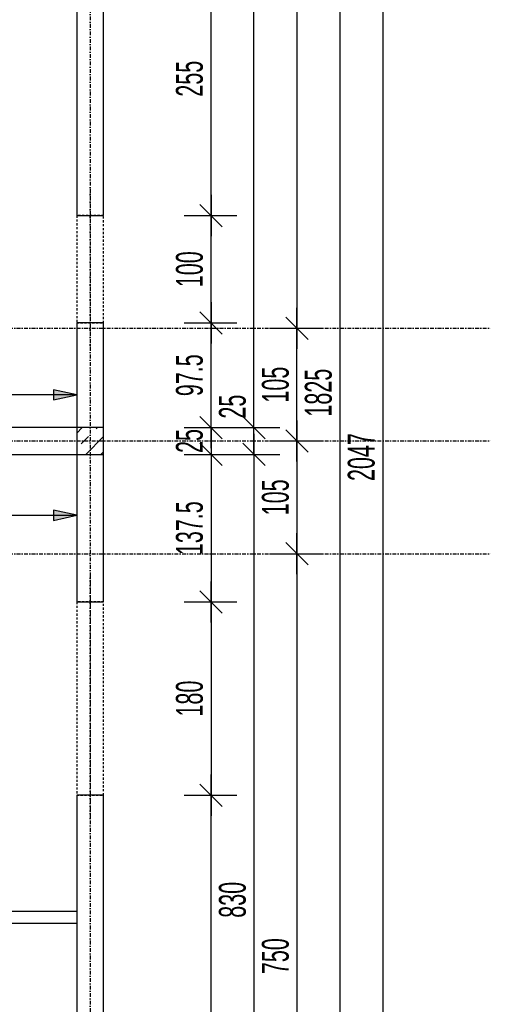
# Model space of a CAD drawing. Header units: millimetres. Extents: x 7622 to 25843, y -22705 to -15125.
# Tile 30 of 45: x 14540 to 14979, y -17324 to -16406. Entities that reach past the tile are written whole.
import ezdxf

# ---------------------------------------------------------------- set-up
doc = ezdxf.new("R2010")
doc.units = ezdxf.units.MM
doc.header["$LTSCALE"] = 10
doc.linetypes.add('MO', pattern=[0.7, 0.35, -0.17, 0.01, -0.17])
doc.linetypes.add('MP', pattern=[0.36, 0.2, -0.16])
for name, color, linetype in [('BA_szr', 1, 'Continuous'), ('BA_wym', 1, 'Continuous'), ('BD_lpm', 1, 'MP'), ('BD_osm', 1, 'MO'), ('BD_wic', 1, 'Continuous'), ('BD_wig', 3, 'Continuous')]:
    doc.layers.add(name, color=color, linetype=linetype)
doc.styles.add('BIKWYM', font='bikromsw.shx', dxfattribs={"width": 0.6})
doc.dimstyles.new('BA_KR_100_cm', dxfattribs={"dimtxt": 25, "dimasz": 1.666667, "dimexe": 24, "dimexo": 0, "dimgap": 0, "dimtad": 0, "dimdec": 1, "dimrnd": 0.5, "dimzin": 9, "dimdsep": 46, "dimtxsty": 'BIKWYM', "dimblk": 'WYM-KR', "dimcen": 0, "dimdle": 20, "dimclrd": 256, "dimclre": 256, "dimclrt": 2, "dimadec": 0, "dimazin": 0, "dimtfac": 0.033333, "dimtdec": 1, "dimtmove": 0, "dimatfit": 3, "dimldrblk": 'WYM-KR', "dimfxl": 25, "dimfxlon": 1, "dimtvp": 0.8, "dimtolj": 1, "dimarcsym": 0})
doc.dimstyles.new('BZ_ST_100_cm', dxfattribs={"dimtxt": 25, "dimasz": 1.666667, "dimexe": 24, "dimexo": 0, "dimgap": 0, "dimtad": 0, "dimdec": 1, "dimrnd": 0.5, "dimdsep": 46, "dimtxsty": 'BIKWYM', "dimblk": 'WYM-ST', "dimcen": 0, "dimdle": 20, "dimclrd": 256, "dimclre": 256, "dimclrt": 7, "dimadec": 0, "dimazin": 0, "dimtfac": 0.033333, "dimtdec": 1, "dimtix": 1, "dimtmove": 2, "dimatfit": 3, "dimldrblk": 'WYM-ST', "dimfxl": 25, "dimfxlon": 1, "dimtvp": 0.8, "dimtolj": 1, "dimtzin": 0, "dimarcsym": 0})

# ---------------------------------------------------------------- blocks, each defined once
blk = doc.blocks.new('WYM-ST')
blk.add_hatch(color=256).paths.add_polyline_path([(-13, 2.88), (0, 0), (-13, -2.88)])
blk.add_lwpolyline([(0, 0), (-13, 2.88), (-13, -2.88), (0, 0)])
blk = doc.blocks.new('*D195')
at = {"layer": 'BA_wym', "lineweight": -2}
for p, q in [((13328.6, -17480.38), (13328.6, -17529.38)), ((14593.6, -17480.38), (14593.6, -17529.38)), ((14591.93, -17505.38), (13330.26, -17505.38))]:
    blk.add_line(p, q, dxfattribs=at)
at = {"layer": 'Defpoints', "color": 0}
for p in [(13328.6, -16344.31), (14593.6, -16588.81), (13328.6, -17505.38)]:
    blk.add_point(p, dxfattribs=at)
at = {"layer": 'BA_wym', "lineweight": -2, "xscale": 1.666666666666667, "yscale": 1.666666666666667, "zscale": 1.666666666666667, "rotation": 180}
blk.add_blockref('WYM-ST', (13328.6, -17505.38), dxfattribs=at)
at = {"layer": 'BA_wym', "lineweight": -2, "xscale": 1.666666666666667, "yscale": 1.666666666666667, "zscale": 1.666666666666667}
blk.add_blockref('WYM-ST', (14593.6, -17505.38), dxfattribs=at)
at = {"layer": 'BA_wym', "color": 7, "insert": (13973.43, -17485.38), "char_height": 25, "attachment_point": 5, "style": 'BIKWYM'}
blk.add_mtext('\\A1;1265', dxfattribs=at)
blk = doc.blocks.new('WYM-KR')
at = {"color": 7, "linetype": 'ByBlock'}
blk.add_line((6.24, 6.24), (-6.24, -6.24), dxfattribs=at)
at = {"linetype": 'ByBlock'}
blk.add_line((11.52, 0), (-11.52, 0), dxfattribs=at)
blk = doc.blocks.new('*D337')
at = {"layer": 'BA_wym', "lineweight": -2}
for p, q in [((14693.6, -16333.81), (14742.6, -16333.81)), ((14718.6, -16587.14), (14718.6, -16335.48)), ((14693.6, -16588.81), (14742.6, -16588.81))]:
    blk.add_line(p, q, dxfattribs=at)
at = {"layer": 'Defpoints', "color": 0}
for p in [(14678.6, -16333.81), (14718.6, -16333.81), (14678.6, -16588.81)]:
    blk.add_point(p, dxfattribs=at)
at = {"layer": 'BA_wym', "lineweight": -2, "xscale": 1.666666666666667, "yscale": 1.666666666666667, "zscale": 1.666666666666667}
for p, rotation in [((14718.6, -16333.81), 90), ((14718.6, -16588.81), 270)]:
    blk.add_blockref('WYM-KR', p, dxfattribs=dict(at, rotation=rotation))
at = {"layer": 'BA_wym', "color": 2, "insert": (14698.6, -16461.31), "char_height": 25, "attachment_point": 5, "rotation": 90, "style": 'BIKWYM'}
blk.add_mtext('\\A1;255', dxfattribs=at)
blk = doc.blocks.new('*D338')
at = {"layer": 'BA_wym', "lineweight": -2}
for p, q in [((14693.6, -16588.81), (14742.6, -16588.81)), ((14718.6, -16687.14), (14718.6, -16590.48)), ((14693.6, -16688.81), (14742.6, -16688.81))]:
    blk.add_line(p, q, dxfattribs=at)
at = {"layer": 'Defpoints', "color": 0}
for p in [(14678.6, -16588.81), (14718.6, -16588.81), (14678.6, -16688.81)]:
    blk.add_point(p, dxfattribs=at)
at = {"layer": 'BA_wym', "lineweight": -2, "xscale": 1.666666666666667, "yscale": 1.666666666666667, "zscale": 1.666666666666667}
for p, rotation in [((14718.6, -16588.81), 90), ((14718.6, -16688.81), 270)]:
    blk.add_blockref('WYM-KR', p, dxfattribs=dict(at, rotation=rotation))
at = {"layer": 'BA_wym', "color": 2, "insert": (14698.6, -16638.81), "char_height": 25, "attachment_point": 5, "rotation": 90, "style": 'BIKWYM'}
blk.add_mtext('\\A1;100', dxfattribs=at)
blk = doc.blocks.new('*D339')
at = {"layer": 'BA_wym', "lineweight": -2}
for p, q in [((14693.6, -16688.81), (14742.6, -16688.81)), ((14718.6, -16784.64), (14718.6, -16690.48)), ((14693.6, -16786.31), (14742.6, -16786.31))]:
    blk.add_line(p, q, dxfattribs=at)
at = {"layer": 'Defpoints', "color": 0}
for p in [(14678.6, -16688.81), (14718.6, -16688.81), (14678.6, -16786.31)]:
    blk.add_point(p, dxfattribs=at)
at = {"layer": 'BA_wym', "lineweight": -2, "xscale": 1.666666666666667, "yscale": 1.666666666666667, "zscale": 1.666666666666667}
for p, rotation in [((14718.6, -16688.81), 90), ((14718.6, -16786.31), 270)]:
    blk.add_blockref('WYM-KR', p, dxfattribs=dict(at, rotation=rotation))
at = {"layer": 'BA_wym', "color": 2, "insert": (14698.6, -16737.56), "char_height": 25, "attachment_point": 5, "rotation": 90, "style": 'BIKWYM'}
blk.add_mtext('\\A1;97.5', dxfattribs=at)
blk = doc.blocks.new('*D340')
at = {"layer": 'BA_wym', "lineweight": -2}
for p, q in [((14693.6, -16786.31), (14742.6, -16786.31)), ((14718.6, -16784.64), (14718.6, -16782.98)), ((14718.6, -16786.31), (14718.6, -16811.31)), ((14693.6, -16811.31), (14742.6, -16811.31)), ((14718.6, -16812.98), (14718.6, -16814.64))]:
    blk.add_line(p, q, dxfattribs=at)
at = {"layer": 'Defpoints', "color": 0}
for p in [(14678.6, -16786.31), (14678.6, -16811.31), (14718.6, -16811.31)]:
    blk.add_point(p, dxfattribs=at)
at = {"layer": 'BA_wym', "lineweight": -2, "xscale": 1.666666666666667, "yscale": 1.666666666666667, "zscale": 1.666666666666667}
for p, rotation in [((14718.6, -16786.31), 270), ((14718.6, -16811.31), 90)]:
    blk.add_blockref('WYM-KR', p, dxfattribs=dict(at, rotation=rotation))
at = {"layer": 'BA_wym', "color": 2, "insert": (14698.6, -16798.81), "char_height": 25, "attachment_point": 5, "rotation": 90, "style": 'BIKWYM'}
blk.add_mtext('\\A1;25', dxfattribs=at)
blk = doc.blocks.new('*D341')
at = {"layer": 'BA_wym', "lineweight": -2}
for p, q in [((14693.6, -16811.31), (14742.6, -16811.31)), ((14718.6, -16812.98), (14718.6, -16947.14)), ((14693.6, -16948.81), (14742.6, -16948.81))]:
    blk.add_line(p, q, dxfattribs=at)
at = {"layer": 'Defpoints', "color": 0}
for p in [(14678.6, -16811.31), (14678.6, -16948.81), (14718.6, -16948.81)]:
    blk.add_point(p, dxfattribs=at)
at = {"layer": 'BA_wym', "lineweight": -2, "xscale": 1.666666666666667, "yscale": 1.666666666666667, "zscale": 1.666666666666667}
for p, rotation in [((14718.6, -16811.31), 90), ((14718.6, -16948.81), 270)]:
    blk.add_blockref('WYM-KR', p, dxfattribs=dict(at, rotation=rotation))
at = {"layer": 'BA_wym', "color": 2, "insert": (14698.6, -16880.06), "char_height": 25, "attachment_point": 5, "rotation": 90, "style": 'BIKWYM'}
blk.add_mtext('\\A1;137.5', dxfattribs=at)
blk = doc.blocks.new('*D342')
at = {"layer": 'BA_wym', "lineweight": -2}
for p, q in [((14693.6, -16948.81), (14742.6, -16948.81)), ((14718.6, -16950.48), (14718.6, -17127.14)), ((14693.6, -17128.81), (14742.6, -17128.81))]:
    blk.add_line(p, q, dxfattribs=at)
at = {"layer": 'Defpoints', "color": 0}
for p in [(14678.6, -16948.81), (14678.6, -17128.81), (14718.6, -17128.81)]:
    blk.add_point(p, dxfattribs=at)
at = {"layer": 'BA_wym', "lineweight": -2, "xscale": 1.666666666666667, "yscale": 1.666666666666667, "zscale": 1.666666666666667}
for p, rotation in [((14718.6, -16948.81), 90), ((14718.6, -17128.81), 270)]:
    blk.add_blockref('WYM-KR', p, dxfattribs=dict(at, rotation=rotation))
at = {"layer": 'BA_wym', "color": 2, "insert": (14698.6, -17038.81), "char_height": 25, "attachment_point": 5, "rotation": 90, "style": 'BIKWYM'}
blk.add_mtext('\\A1;180', dxfattribs=at)
blk = doc.blocks.new('*D343')
at = {"layer": 'BA_wym', "lineweight": -2}
for p, q in [((14693.6, -17128.81), (14742.6, -17128.81)), ((14718.6, -17810.64), (14718.6, -17130.48)), ((14693.6, -17812.31), (14742.6, -17812.31))]:
    blk.add_line(p, q, dxfattribs=at)
at = {"layer": 'Defpoints', "color": 0}
for p in [(14678.6, -17128.81), (14718.6, -17128.81), (14678.6, -17812.31)]:
    blk.add_point(p, dxfattribs=at)
at = {"layer": 'BA_wym', "lineweight": -2, "xscale": 1.666666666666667, "yscale": 1.666666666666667, "zscale": 1.666666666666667}
for p, rotation in [((14718.6, -17128.81), 90), ((14718.6, -17812.31), 270)]:
    blk.add_blockref('WYM-KR', p, dxfattribs=dict(at, rotation=rotation))
at = {"layer": 'BA_wym', "color": 2, "insert": (14698.6, -17470.56), "char_height": 25, "attachment_point": 5, "rotation": 90, "style": 'BIKWYM'}
blk.add_mtext('\\A1;683.5', dxfattribs=at)
blk = doc.blocks.new('*D346')
at = {"layer": 'BA_wym', "lineweight": -2}
for p, q in [((14733.6, -15866.31), (14782.6, -15866.31)), ((14758.6, -16784.64), (14758.6, -15867.98)), ((14733.6, -16786.31), (14782.6, -16786.31))]:
    blk.add_line(p, q, dxfattribs=at)
at = {"layer": 'Defpoints', "color": 0}
for p in [(14718.6, -15866.31), (14758.6, -15866.31), (14718.6, -16786.31)]:
    blk.add_point(p, dxfattribs=at)
at = {"layer": 'BA_wym', "lineweight": -2, "xscale": 1.666666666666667, "yscale": 1.666666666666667, "zscale": 1.666666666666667}
for p, rotation in [((14758.6, -15866.31), 90), ((14758.6, -16786.31), 270)]:
    blk.add_blockref('WYM-KR', p, dxfattribs=dict(at, rotation=rotation))
at = {"layer": 'BA_wym', "color": 2, "insert": (14738.6, -16326.31), "char_height": 25, "attachment_point": 5, "rotation": 90, "style": 'BIKWYM'}
blk.add_mtext('\\A1;920', dxfattribs=at)
blk = doc.blocks.new('*D347')
at = {"layer": 'BA_wym', "lineweight": -2}
for p, q in [((14758.6, -16784.64), (14758.6, -16750.6)), ((14733.6, -16786.31), (14782.6, -16786.31)), ((14758.6, -16811.31), (14758.6, -16786.31)), ((14733.6, -16811.31), (14782.6, -16811.31)), ((14758.6, -16812.98), (14758.6, -16814.64))]:
    blk.add_line(p, q, dxfattribs=at)
at = {"layer": 'Defpoints', "color": 0}
for p in [(14718.6, -16786.31), (14758.6, -16786.31), (14718.6, -16811.31)]:
    blk.add_point(p, dxfattribs=at)
at = {"layer": 'BA_wym', "lineweight": -2, "xscale": 1.666666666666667, "yscale": 1.666666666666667, "zscale": 1.666666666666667}
for p, rotation in [((14758.6, -16786.31), 270), ((14758.6, -16811.31), 90)]:
    blk.add_blockref('WYM-KR', p, dxfattribs=dict(at, rotation=rotation))
at = {"layer": 'BA_wym', "color": 2, "insert": (14738.6, -16766.79), "char_height": 25, "attachment_point": 5, "rotation": 90, "style": 'BIKWYM'}
blk.add_mtext('\\A1;25', dxfattribs=at)
blk = doc.blocks.new('*D348')
at = {"layer": 'BA_wym', "lineweight": -2}
for p, q in [((14733.6, -16811.31), (14782.6, -16811.31)), ((14758.6, -16812.98), (14758.6, -17639.64)), ((14733.6, -17641.31), (14782.6, -17641.31))]:
    blk.add_line(p, q, dxfattribs=at)
at = {"layer": 'Defpoints', "color": 0}
for p in [(14718.6, -16811.31), (14718.6, -17641.31), (14758.6, -17641.31)]:
    blk.add_point(p, dxfattribs=at)
at = {"layer": 'BA_wym', "lineweight": -2, "xscale": 1.666666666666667, "yscale": 1.666666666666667, "zscale": 1.666666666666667}
for p, rotation in [((14758.6, -16811.31), 90), ((14758.6, -17641.31), 270)]:
    blk.add_blockref('WYM-KR', p, dxfattribs=dict(at, rotation=rotation))
at = {"layer": 'BA_wym', "color": 2, "insert": (14738.6, -17226.31), "char_height": 25, "attachment_point": 5, "rotation": 90, "style": 'BIKWYM'}
blk.add_mtext('\\A1;830', dxfattribs=at)
blk = doc.blocks.new('*D352')
at = {"layer": 'BA_wym', "lineweight": -2}
for p, q in [((14773.6, -15853.81), (14822.6, -15853.81)), ((14798.6, -15855.48), (14798.6, -16692.14)), ((14773.6, -16693.81), (14822.6, -16693.81))]:
    blk.add_line(p, q, dxfattribs=at)
at = {"layer": 'Defpoints', "color": 0}
for p in [(14758.6, -15853.81), (14758.6, -16693.81), (14798.6, -16693.81)]:
    blk.add_point(p, dxfattribs=at)
at = {"layer": 'BA_wym', "lineweight": -2, "xscale": 1.666666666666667, "yscale": 1.666666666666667, "zscale": 1.666666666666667}
for p, rotation in [((14798.6, -15853.81), 90), ((14798.6, -16693.81), 270)]:
    blk.add_blockref('WYM-KR', p, dxfattribs=dict(at, rotation=rotation))
at = {"layer": 'BA_wym', "color": 2, "insert": (14778.6, -16273.81), "char_height": 25, "attachment_point": 5, "rotation": 90, "style": 'BIKWYM'}
blk.add_mtext('\\A1;840', dxfattribs=at)
blk = doc.blocks.new('*D353')
at = {"layer": 'BA_wym', "lineweight": -2}
for p, q in [((14773.6, -16693.81), (14822.6, -16693.81)), ((14798.6, -16797.14), (14798.6, -16695.48)), ((14773.6, -16798.81), (14822.6, -16798.81))]:
    blk.add_line(p, q, dxfattribs=at)
at = {"layer": 'Defpoints', "color": 0}
for p in [(14758.6, -16693.81), (14798.6, -16693.81), (14758.6, -16798.81)]:
    blk.add_point(p, dxfattribs=at)
at = {"layer": 'BA_wym', "lineweight": -2, "xscale": 1.666666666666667, "yscale": 1.666666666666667, "zscale": 1.666666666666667}
for p, rotation in [((14798.6, -16693.81), 90), ((14798.6, -16798.81), 270)]:
    blk.add_blockref('WYM-KR', p, dxfattribs=dict(at, rotation=rotation))
at = {"layer": 'BA_wym', "color": 2, "insert": (14778.6, -16746.31), "char_height": 25, "attachment_point": 5, "rotation": 90, "style": 'BIKWYM'}
blk.add_mtext('\\A1;105', dxfattribs=at)
blk = doc.blocks.new('*D354')
at = {"layer": 'BA_wym', "lineweight": -2}
for p, q in [((14773.6, -16798.81), (14822.6, -16798.81)), ((14798.6, -16800.48), (14798.6, -16902.14)), ((14773.6, -16903.81), (14822.6, -16903.81))]:
    blk.add_line(p, q, dxfattribs=at)
at = {"layer": 'Defpoints', "color": 0}
for p in [(14758.6, -16798.81), (14758.6, -16903.81), (14798.6, -16903.81)]:
    blk.add_point(p, dxfattribs=at)
at = {"layer": 'BA_wym', "lineweight": -2, "xscale": 1.666666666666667, "yscale": 1.666666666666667, "zscale": 1.666666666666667}
for p, rotation in [((14798.6, -16798.81), 90), ((14798.6, -16903.81), 270)]:
    blk.add_blockref('WYM-KR', p, dxfattribs=dict(at, rotation=rotation))
at = {"layer": 'BA_wym', "color": 2, "insert": (14778.6, -16851.31), "char_height": 25, "attachment_point": 5, "rotation": 90, "style": 'BIKWYM'}
blk.add_mtext('\\A1;105', dxfattribs=at)
blk = doc.blocks.new('*D355')
at = {"layer": 'BA_wym', "lineweight": -2}
for p, q in [((14773.6, -16903.81), (14822.6, -16903.81)), ((14798.6, -16905.48), (14798.6, -17652.14)), ((14773.6, -17653.81), (14822.6, -17653.81))]:
    blk.add_line(p, q, dxfattribs=at)
at = {"layer": 'Defpoints', "color": 0}
for p in [(14758.6, -16903.81), (14758.6, -17653.81), (14798.6, -17653.81)]:
    blk.add_point(p, dxfattribs=at)
at = {"layer": 'BA_wym', "lineweight": -2, "xscale": 1.666666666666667, "yscale": 1.666666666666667, "zscale": 1.666666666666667}
for p, rotation in [((14798.6, -16903.81), 90), ((14798.6, -17653.81), 270)]:
    blk.add_blockref('WYM-KR', p, dxfattribs=dict(at, rotation=rotation))
at = {"layer": 'BA_wym', "color": 2, "insert": (14778.6, -17278.81), "char_height": 25, "attachment_point": 5, "rotation": 90, "style": 'BIKWYM'}
blk.add_mtext('\\A1;750', dxfattribs=at)
blk = doc.blocks.new('*D358')
at = {"layer": 'BA_wym', "lineweight": -2}
for p, q in [((14813.6, -15841.31), (14862.6, -15841.31)), ((14838.6, -15842.98), (14838.6, -17664.64)), ((14813.6, -17666.31), (14862.6, -17666.31))]:
    blk.add_line(p, q, dxfattribs=at)
at = {"layer": 'Defpoints', "color": 0}
for p in [(14798.6, -15841.31), (14798.6, -17666.31), (14838.6, -17666.31)]:
    blk.add_point(p, dxfattribs=at)
at = {"layer": 'BA_wym', "lineweight": -2, "xscale": 1.666666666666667, "yscale": 1.666666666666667, "zscale": 1.666666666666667}
for p, rotation in [((14838.6, -15841.31), 90), ((14838.6, -17666.31), 270)]:
    blk.add_blockref('WYM-KR', p, dxfattribs=dict(at, rotation=rotation))
at = {"layer": 'BA_wym', "color": 2, "insert": (14818.6, -16753.81), "char_height": 25, "attachment_point": 5, "rotation": 90, "style": 'BIKWYM'}
blk.add_mtext('\\A1;1825', dxfattribs=at)
blk = doc.blocks.new('*D360')
at = {"layer": 'BA_wym', "lineweight": -2}
for p, q in [((14853.6, -15790.31), (14902.6, -15790.31)), ((14878.6, -15791.98), (14878.6, -17835.64)), ((14853.6, -17837.31), (14902.6, -17837.31))]:
    blk.add_line(p, q, dxfattribs=at)
at = {"layer": 'Defpoints', "color": 0}
for p in [(14838.6, -15790.31), (14838.6, -17837.31), (14878.6, -17837.31)]:
    blk.add_point(p, dxfattribs=at)
at = {"layer": 'BA_wym', "lineweight": -2, "xscale": 1.666666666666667, "yscale": 1.666666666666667, "zscale": 1.666666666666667}
for p, rotation in [((14878.6, -15790.31), 90), ((14878.6, -17837.31), 270)]:
    blk.add_blockref('WYM-KR', p, dxfattribs=dict(at, rotation=rotation))
at = {"layer": 'BA_wym', "color": 2, "insert": (14858.6, -16813.81), "char_height": 25, "attachment_point": 5, "rotation": 90, "style": 'BIKWYM'}
blk.add_mtext('\\A1;2047', dxfattribs=at)
blk = doc.blocks.new('*D368')
at = {"layer": 'BA_wym', "lineweight": -2}
for p, q in [((13328.6, -16730.81), (13328.6, -16779.81)), ((14593.6, -16730.81), (14593.6, -16779.81)), ((14591.93, -16755.81), (13330.26, -16755.81))]:
    blk.add_line(p, q, dxfattribs=at)
at = {"layer": 'Defpoints', "color": 0}
for p in [(13328.6, -16658.04), (14593.6, -16658.04), (13328.6, -16755.81)]:
    blk.add_point(p, dxfattribs=at)
at = {"layer": 'BA_wym', "lineweight": -2, "xscale": 1.666666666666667, "yscale": 1.666666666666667, "zscale": 1.666666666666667, "rotation": 180}
blk.add_blockref('WYM-ST', (13328.6, -16755.81), dxfattribs=at)
at = {"layer": 'BA_wym', "lineweight": -2, "xscale": 1.666666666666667, "yscale": 1.666666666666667, "zscale": 1.666666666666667}
blk.add_blockref('WYM-ST', (14593.6, -16755.81), dxfattribs=at)
at = {"layer": 'BA_wym', "color": 7, "insert": (13973.43, -16735.81), "char_height": 25, "attachment_point": 5, "style": 'BIKWYM'}
blk.add_mtext('\\A1;1265', dxfattribs=at)
blk = doc.blocks.new('*D384')
at = {"layer": 'BA_wym', "lineweight": -2}
for p, q in [((14193.6, -16843.01), (14193.6, -16892.01)), ((14593.6, -16843.01), (14593.6, -16892.01)), ((14195.26, -16868.01), (14591.93, -16868.01))]:
    blk.add_line(p, q, dxfattribs=at)
at = {"layer": 'Defpoints', "color": 0}
for p in [(14193.6, -16786.31), (14593.6, -16789.67), (14593.6, -16868.01)]:
    blk.add_point(p, dxfattribs=at)
at = {"layer": 'BA_wym', "lineweight": -2, "xscale": 1.666666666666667, "yscale": 1.666666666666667, "zscale": 1.666666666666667, "rotation": 180}
blk.add_blockref('WYM-ST', (14193.6, -16868.01), dxfattribs=at)
at = {"layer": 'BA_wym', "lineweight": -2, "xscale": 1.666666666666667, "yscale": 1.666666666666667, "zscale": 1.666666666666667}
blk.add_blockref('WYM-ST', (14593.6, -16868.01), dxfattribs=at)
at = {"layer": 'BA_wym', "color": 7, "insert": (14399.83, -16848.01), "char_height": 25, "attachment_point": 5, "style": 'BIKWYM'}
blk.add_mtext('\\A1;400', dxfattribs=at)

msp = doc.modelspace()

# ---------------------------------------------------------------- hatches: boundary and pattern name
at = {"layer": 'BA_szr'}
h = msp.add_hatch(dxfattribs=at)
h.set_pattern_fill('BIK_ZELBET', color=256, scale=100, angle=45, pattern_type=2)
h.set_pattern_definition([(45, (2979.82, -17855.161), (-14.142136, 14.142136), []), (45, (2972.75, -17848.09), (-14.142136, 14.142136), [10, -10])])
h.paths.add_polyline_path([(14593.6, -16811.31), (14618.6, -16811.31), (14618.6, -16786.31), (14593.6, -16786.31)])

# ---------------------------------------------------------------- linework, layer by layer
at = {"layer": 'BD_lpm'}
for points in [[(14593.6, -16688.81), (14618.6, -16688.81), (14618.6, -16588.81), (14593.6, -16588.81)], [(14593.6, -17128.81), (14618.59, -17128.81), (14618.59, -16948.81), (14593.6, -16948.81)]]:
    msp.add_lwpolyline(points, close=True, dxfattribs=at)
at = {"layer": 'BD_osm', "color": 5}
for p, q in [((14606.1, -16563.81), (14606.1, -16713.81)), ((14606.1, -16923.81), (14606.1, -17153.81))]:
    msp.add_line(p, q, dxfattribs=at)
at = {"layer": 'BD_osm'}
for points in [[(14606.1, -15430.31), (14606.1, -18302.76)], [(11653.6, -16693.81), (14978.6, -16693.81)], [(11653.6, -16798.81), (14978.6, -16798.81)], [(11653.6, -16903.81), (14978.6, -16903.81)]]:
    msp.add_lwpolyline(points, dxfattribs=at)
at = {"layer": 'BD_wic', "color": 8}
msp.add_lwpolyline([(14593.6, -17248.32), (14361.6, -17248.32), (14361.6, -17319.32), (14350.1, -17319.32), (14350.1, -17165.82), (14361.6, -17165.82), (14361.6, -17236.82), (14593.6, -17236.82)], dxfattribs=at)
at = {"layer": 'BD_wig'}
for points in [[(14593.6, -16588.81), (14618.6, -16588.81), (14618.6, -16333.81), (14593.6, -16333.81)], [(14593.6, -16811.31), (14618.6, -16811.31), (14618.6, -16786.31), (14593.6, -16786.31)]]:
    msp.add_lwpolyline(points, close=True, dxfattribs=at)
for points in [[(14593.6, -16948.81), (14618.6, -16948.81), (14618.6, -16688.81), (14593.6, -16688.81), (14593.6, -16786.31), (14078.6, -16786.31), (14078.6, -16681.31), (14042.6, -16681.31), (14042.6, -16706.31), (14053.6, -16706.31), (14053.6, -16891.31), (14042.6, -16891.31), (14042.6, -16916.31), (14078.6, -16916.31), (14078.6, -16811.31), (14593.6, -16811.31), (14593.6, -16948.81)], [(14593.6, -17837.31), (14618.6, -17837.31), (14618.6, -17128.81), (14593.6, -17128.81), (14593.6, -17641.31), (14566.09, -17641.31), (14566.09, -17666.31), (14593.6, -17666.31), (14593.6, -17837.31)]]:
    msp.add_lwpolyline(points, dxfattribs=at)

# ---------------------------------------------------------------- dimensions: what is measured, and where the dimension line sits
at = {"layer": 'BA_wym'}
for base, p1, p2, picture, middle in [((14878.6, -17837.31), (14838.6, -15790.31), (14838.6, -17837.31), '*D360', (14858.6, -16813.81)), ((14838.6, -17666.31), (14798.6, -15841.31), (14798.6, -17666.31), '*D358', (14818.6, -16753.81)), ((14798.6, -16693.81), (14758.6, -15853.81), (14758.6, -16693.81), '*D352', (14778.6, -16273.81)), ((14758.6, -15866.31), (14718.6, -16786.31), (14718.6, -15866.31), '*D346', (14738.6, -16326.31)), ((14718.6, -16333.81), (14678.6, -16588.81), (14678.6, -16333.81), '*D337', (14698.6, -16461.31)), ((14718.6, -16588.81), (14678.6, -16688.81), (14678.6, -16588.81), '*D338', (14698.6, -16638.81)), ((14718.6, -16688.81), (14678.6, -16786.31), (14678.6, -16688.81), '*D339', (14698.6, -16737.56)), ((14798.6, -16693.81), (14758.6, -16798.81), (14758.6, -16693.81), '*D353', (14778.6, -16746.31)), ((14758.6, -16786.31), (14718.6, -16811.31), (14718.6, -16786.31), '*D347', (14738.6, -16766.79)), ((14798.6, -16903.81), (14758.6, -16798.81), (14758.6, -16903.81), '*D354', (14778.6, -16851.31)), ((14718.6, -16948.81), (14678.6, -16811.31), (14678.6, -16948.81), '*D341', (14698.6, -16880.06)), ((14758.6, -17641.31), (14718.6, -16811.31), (14718.6, -17641.31), '*D348', (14738.6, -17226.31)), ((14798.6, -17653.81), (14758.6, -16903.81), (14758.6, -17653.81), '*D355', (14778.6, -17278.81)), ((14718.6, -17128.81), (14678.6, -16948.81), (14678.6, -17128.81), '*D342', (14698.6, -17038.81)), ((14718.6, -17128.81), (14678.6, -17812.31), (14678.6, -17128.81), '*D343', (14698.6, -17470.56))]:
    dim = msp.add_linear_dim(base=base, p1=p1, p2=p2, angle=90, dimstyle='BA_KR_100_cm', override={"dimatfit": 1}, dxfattribs=at)
    dim.commit()
    dim.dimension.update_dxf_attribs({"geometry": picture, "text_midpoint": middle})
for base, p1, p2, picture, middle in [((13328.6, -17505.38), (14593.6, -16588.81), (13328.6, -16344.31), '*D195', (13973.43, -17485.38)), ((13328.6, -16755.81), (14593.6, -16658.04), (13328.6, -16658.04), '*D368', (13973.43, -16735.81))]:
    dim = msp.add_linear_dim(base=base, p1=p1, p2=p2, dimstyle='BZ_ST_100_cm', override={"dimrnd": 1, "dimblk": 'WYM-ST'}, dxfattribs=at)
    dim.commit()
    dim.dimension.update_dxf_attribs({"geometry": picture, "text_midpoint": middle, "dimtype": 160})
for base, p1, p2, angle, dimstyle, override, picture, middle in [((14718.6, -16811.31), (14678.6, -16786.31), (14678.6, -16811.31), 90, 'BA_KR_100_cm', {"dimatfit": 1}, '*D340', (14718.6, -16798.81)), ((14593.6, -16868.01), (14193.6, -16786.31), (14593.6, -16789.67), 180, 'BZ_ST_100_cm', {"dimrnd": 1, "dimblk": 'WYM-ST'}, '*D384', (14399.83, -16848.01))]:
    dim = msp.add_linear_dim(base=base, p1=p1, p2=p2, angle=angle, dimstyle=dimstyle, override=override, dxfattribs=at)
    dim.commit()
    dim.dimension.update_dxf_attribs({"geometry": picture, "text_midpoint": middle, "dimtype": 160})

doc.saveas('drawing.dxf')
